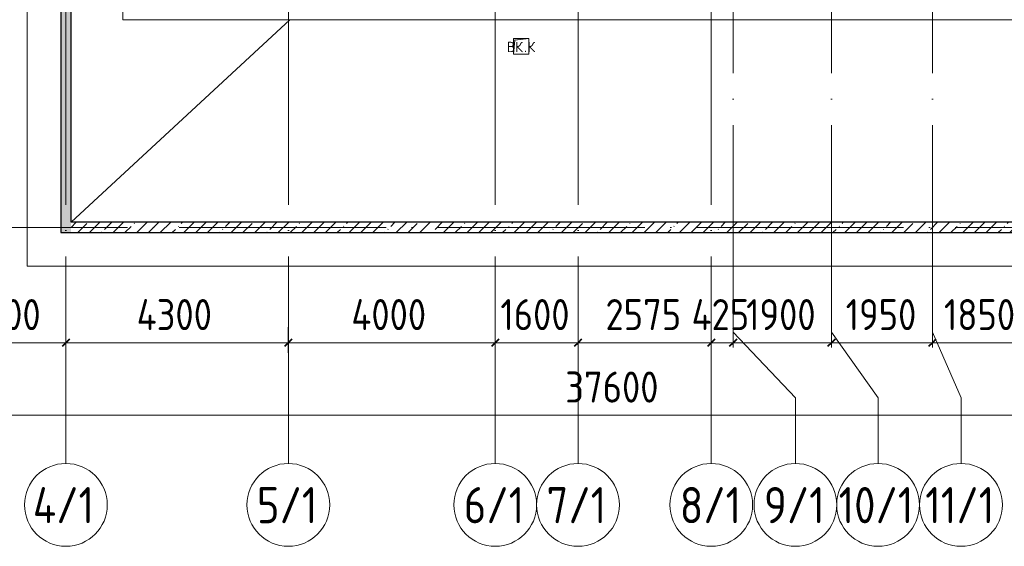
# Model space of a CAD drawing. Header units: millimetres. Extents: x -30540 to 143646, y -11730 to 123410.
# Tile 2 of 114: x -14358 to 4676, y 21989 to 32164. Entities that reach past the tile are written whole.
import ezdxf

# ---------------------------------------------------------------- set-up
doc = ezdxf.new("R2010")
doc.units = ezdxf.units.MM
doc.linetypes.add('ADSK_Линия сетки', pattern=[5000, 4000, -500, 0, -500])
for name, color, linetype, lineweight in [('A-____-____-DIMS', 7, 'Continuous', 9), ('A-____-____-DIMS-200', 7, 'Continuous', 9), ('A-____-NOTE-TEXT', 7, 'Continuous', 18), ('A-FLOR-____-OTLN', 7, 'Continuous', 18), ('A-ROOF-____-OTLN', 7, 'Continuous', 18), ('A-WALL-____-MCUT', 7, 'Continuous', 40), ('A-WALL-____-PATT', 7, 'Continuous', 40), ('M-EQPM-____-OTLN', 7, 'Continuous', 18), ('S-GRID-____-IDEN', 7, 'Continuous', 9), ('S-GRID-____-OTLN', 7, 'Continuous', 9)]:
    doc.layers.add(name, color=color, linetype=linetype, lineweight=lineweight)
doc.styles.add('GOST Common', font='GOST_Common.ttf', dxfattribs={"height": 200})
doc.styles.add('GOST Common_2', font='GOST_Common.ttf', dxfattribs={"width": 0.9, "height": 700})
doc.styles.add('GOST Common_3', font='GOST_Common.ttf', dxfattribs={"width": 0.9, "height": 600})
doc.dimstyles.new('ADSK_Основной_3_мм_2', dxfattribs={"dimscale": 304.8, "dimtxt": 603.428998, "dimasz": 0.492126, "dimexe": 0.984252, "dimexo": 0.984252, "dimgap": 0.19685, "dimtad": 1, "dimdec": 0, "dimdsep": 46, "dimtxsty": 'GOST Common_3', "dimblk1": 'OBLIQUE', "dimblk2": 'OBLIQUE', "dimsah": 1, "dimcen": 0.09, "dimdle": 0.984252, "dimazin": 2, "dimtfac": 1, "dimtdec": 4, "dimtix": 1, "dimtmove": 0, "dimatfit": 3, "dimfxl": 1, "dimtvp": 1, "dimtolj": 1, "dimtzin": 0, "dimarcsym": 2})
pattern_1 = [(45, (0, 0), (-228.0985, 228.0985), []), (45, (228.1, 0), (-228.0985, 228.0985), [403.225, -80.645, 6.706, -73.939])]

# ---------------------------------------------------------------- blocks, each defined once
blk = doc.blocks.new('АР_Канал вертикальный прямоугольный - ВК_К-7548683-Кровля')
at = {"layer": 'M-EQPM-____-OTLN', "lineweight": 13, "true_color": 0xe2e2e2}
blk.add_hatch(color=254, dxfattribs=at).paths.add_polyline_path([(-150, -150), (-120, 120), (150, 150), (-150, 150)])
at = {"layer": 'M-EQPM-____-OTLN', "color": 253, "lineweight": 13, "true_color": 0xaaaaaa}
for p, q in [((150, 150), (-150, 150)), ((-150, 150), (-150, -150)), ((150, 150), (-150, 150)), ((-150, 150), (-150, -150)), ((-150, -150), (-150, 150)), ((-150, 150), (150, 150)), ((-150, -150), (-120, 120)), ((-150, -150), (-120, 120)), ((-120, 120), (150, 150)), ((-120, 120), (150, 150)), ((150, -150), (150, 150)), ((150, 150), (150, -150)), ((-150, -150), (150, -150)), ((150, -150), (-150, -150))]:
    blk.add_line(p, q, dxfattribs=at)
blk = doc.blocks.new('Наметкина 10_РД_АР_К1_отсоединено_rvt-1-Кровля')
at = {"layer": 'A-WALL-____-PATT', "lineweight": 5, "true_color": 0xcccccc}
h = blk.add_hatch(dxfattribs=at)
h.set_pattern_fill('FP_1', color=254, style=0, pattern_type=2)
h.set_pattern_definition(pattern_1)
h.paths.add_polyline_path([(-13365, 28050), (-13365, 76900), (-13565, 76900), (-13565, 28050)])
h = blk.add_hatch(dxfattribs=at)
h.set_pattern_fill('FP_1', color=254, style=0, pattern_type=2)
h.set_pattern_definition(pattern_1)
h.paths.add_polyline_path([(13435, 28050), (13435, 28250), (-13365, 28250), (-13365, 28050), (3246, 28050)])
at = {"layer": 'A-FLOR-____-OTLN', "color": 254, "lineweight": 13, "true_color": 0xcccccc}
for p, q in [((-14215, 94800), (-14215, 27400)), ((-14215, 27400), (14085, 27400))]:
    blk.add_line(p, q, dxfattribs=at)
at = {"layer": 'A-ROOF-____-OTLN', "color": 254, "lineweight": 13, "true_color": 0xcccccc}
for p, q in [((-12365, 55136), (-12365, 32164)), ((-13365, 28250), (-9134, 32164)), ((-12365, 32164), (8725, 32164))]:
    blk.add_line(p, q, dxfattribs=at)
at = {"layer": 'A-WALL-____-MCUT', "color": 254, "lineweight": 30, "true_color": 0xcccccc}
for p, q in [((-13565, 76900), (-13565, 28050)), ((-13365, 28250), (-13365, 76900)), ((13235, 28250), (-13365, 28250)), ((-13565, 28050), (-13365, 28050)), ((-13365, 28050), (13435, 28050))]:
    blk.add_line(p, q, dxfattribs=at)
at = {"layer": 'M-EQPM-____-OTLN', "color": 253, "lineweight": 5, "true_color": 0xaaaaaa}
blk.add_blockref('АР_Канал вертикальный прямоугольный - ВК_К-7548683-Кровля', (-4665, 31650), dxfattribs=at)
at = {"layer": 'A-____-NOTE-TEXT', "color": 253, "lineweight": 5, "true_color": 0xaaaaaa, "char_height": 200, "attachment_point": 1, "style": 'GOST Common'}
for s, insert, width in [('ВК', (-4940, 31737), 400.84), ('\\fGOST Common|b0|i0|c204|p34|;К', (-4543, 31737), 192.4), ('\\fGOST Common|b0|i0|c204|p34|;.', (-4609, 31737), 80.17)]:
    blk.add_mtext(s, dxfattribs=dict(at, insert=insert, width=width))
blk = doc.blocks.new('Ось сетки - Круг_Ø8 мм-6577-Кровля')
at = {"layer": 'S-GRID-____-IDEN', "color": 253, "true_color": 0xaaaaaa}
for start, end in [(360, 180), (180, 360)]:
    blk.add_arc((0, 0), 4, start, end, dxfattribs=at)
blk = doc.blocks.new('DIMBLOCK20-Кровля')
at = {"layer": 'A-____-____-DIMS-200', "color": 8, "true_color": 0x808080}
for p, q in [((-21665, 24328), (-21665, 24822)), ((15935, 24328), (15935, 24822)), ((-21965, 24522), (16235, 24522)), ((-21665, 24522), (-21665, 24328)), ((15935, 24522), (15935, 24328))]:
    blk.add_line(p, q, dxfattribs=at)
at = {"layer": 'A-____-____-DIMS-200', "color": 8, "lineweight": 40, "true_color": 0x808080}
for p, q in [((-21665, 24522), (-21590, 24597)), ((15935, 24522), (16010, 24597)), ((-21665, 24522), (-21740, 24447)), ((15935, 24522), (15860, 24447))]:
    blk.add_line(p, q, dxfattribs=at)
at = {"layer": 'A-____-____-DIMS-200', "color": 0, "insert": (-3811, 25366), "char_height": 600, "width": 2270.53, "attachment_point": 1, "line_spacing_factor": 1.022761, "style": 'GOST Common_3'}
blk.add_mtext('37600', dxfattribs=at)
blk = doc.blocks.new('_Oblique')
at = {"color": 0, "linetype": 'ByBlock', "lineweight": -2}
blk.add_line((-0.5, -0.5), (0.5, 0.5), dxfattribs=at)
blk = doc.blocks.new('DIMBLOCK23-Кровля')
at = {"layer": 'A-____-____-DIMS-200', "color": 8, "true_color": 0x808080}
for p, q in [((-15765, 25728), (-15765, 26222)), ((-13465, 25728), (-13465, 26222)), ((-15765, 25922), (-13465, 25922)), ((-15765, 25922), (-15765, 25728)), ((-13465, 25922), (-13465, 25728))]:
    blk.add_line(p, q, dxfattribs=at)
at = {"layer": 'A-____-____-DIMS-200', "color": 8, "lineweight": 40, "true_color": 0x808080}
for p, q in [((-15765, 25922), (-15840, 25847)), ((-15765, 25922), (-15690, 25997)), ((-13465, 25922), (-13540, 25847)), ((-13465, 25922), (-13390, 25997))]:
    blk.add_line(p, q, dxfattribs=at)
at = {"layer": 'A-____-____-DIMS-200', "color": 0, "insert": (-15372, 26766), "char_height": 600, "width": 1816.42, "attachment_point": 1, "line_spacing_factor": 1.022761, "style": 'GOST Common_3'}
blk.add_mtext('2300', dxfattribs=at)
blk = doc.blocks.new('DIMBLOCK24-Кровля')
at = {"layer": 'A-____-____-DIMS-200', "color": 8, "true_color": 0x808080}
for p, q in [((-13465, 25728), (-13465, 26222)), ((-9165, 25728), (-9165, 26222)), ((-13465, 25922), (-9165, 25922)), ((-13465, 25922), (-13465, 25728)), ((-9165, 25922), (-9165, 25728))]:
    blk.add_line(p, q, dxfattribs=at)
at = {"layer": 'A-____-____-DIMS-200', "color": 8, "lineweight": 40, "true_color": 0x808080}
for p, q in [((-13465, 25922), (-13540, 25847)), ((-13465, 25922), (-13390, 25997)), ((-9165, 25922), (-9240, 25847)), ((-9165, 25922), (-9090, 25997))]:
    blk.add_line(p, q, dxfattribs=at)
at = {"layer": 'A-____-____-DIMS-200', "color": 0, "insert": (-12097, 26766), "char_height": 600, "width": 1877.79, "attachment_point": 1, "line_spacing_factor": 1.022761, "style": 'GOST Common_3'}
blk.add_mtext('4300', dxfattribs=at)
blk = doc.blocks.new('DIMBLOCK25-Кровля')
at = {"layer": 'A-____-____-DIMS-200', "color": 8, "true_color": 0x808080}
for p, q in [((-9165, 25728), (-9165, 26222)), ((-5165, 25728), (-5165, 26222)), ((-9165, 25922), (-5165, 25922)), ((-9165, 25922), (-9165, 25728)), ((-5165, 25922), (-5165, 25728))]:
    blk.add_line(p, q, dxfattribs=at)
at = {"layer": 'A-____-____-DIMS-200', "color": 8, "lineweight": 40, "true_color": 0x808080}
for p, q in [((-9165, 25922), (-9240, 25847)), ((-9165, 25922), (-9090, 25997)), ((-5165, 25922), (-5240, 25847)), ((-5165, 25922), (-5090, 25997))]:
    blk.add_line(p, q, dxfattribs=at)
at = {"layer": 'A-____-____-DIMS-200', "color": 0, "insert": (-7947, 26766), "char_height": 600, "width": 1877.79, "attachment_point": 1, "line_spacing_factor": 1.022761, "style": 'GOST Common_3'}
blk.add_mtext('4000', dxfattribs=at)
blk = doc.blocks.new('DIMBLOCK26-Кровля')
at = {"layer": 'A-____-____-DIMS-200', "color": 8, "true_color": 0x808080}
for p, q in [((-5165, 25728), (-5165, 26222)), ((-3565, 25728), (-3565, 26222)), ((-5165, 25922), (-3565, 25922)), ((-5165, 25922), (-5165, 25728)), ((-3565, 25922), (-3565, 25728))]:
    blk.add_line(p, q, dxfattribs=at)
at = {"layer": 'A-____-____-DIMS-200', "color": 8, "lineweight": 40, "true_color": 0x808080}
for p, q in [((-5165, 25922), (-5240, 25847)), ((-5165, 25922), (-5090, 25997)), ((-3565, 25922), (-3640, 25847)), ((-3565, 25922), (-3490, 25997))]:
    blk.add_line(p, q, dxfattribs=at)
at = {"layer": 'A-____-____-DIMS-200', "color": 0, "insert": (-5065, 26766), "char_height": 600, "width": 1681.42, "attachment_point": 1, "line_spacing_factor": 1.022761, "style": 'GOST Common_3'}
blk.add_mtext('1600', dxfattribs=at)
blk = doc.blocks.new('DIMBLOCK27-Кровля')
at = {"layer": 'A-____-____-DIMS-200', "color": 8, "true_color": 0x808080}
for p, q in [((-3565, 25728), (-3565, 26222)), ((-990, 25728), (-990, 26222)), ((-3565, 25922), (-990, 25922)), ((-3565, 25922), (-3565, 25728)), ((-990, 25922), (-990, 25728))]:
    blk.add_line(p, q, dxfattribs=at)
at = {"layer": 'A-____-____-DIMS-200', "color": 8, "lineweight": 40, "true_color": 0x808080}
for p, q in [((-3565, 25922), (-3640, 25847)), ((-3565, 25922), (-3490, 25997)), ((-990, 25922), (-1065, 25847)), ((-990, 25922), (-915, 25997))]:
    blk.add_line(p, q, dxfattribs=at)
at = {"layer": 'A-____-____-DIMS-200', "color": 0, "insert": (-3034, 26766), "char_height": 600, "width": 1816.42, "attachment_point": 1, "line_spacing_factor": 1.022761, "style": 'GOST Common_3'}
blk.add_mtext('2575', dxfattribs=at)
blk = doc.blocks.new('DIMBLOCK28-Кровля')
at = {"layer": 'A-____-____-DIMS-200', "color": 8, "true_color": 0x808080}
for p, q in [((-990, 25728), (-990, 26222)), ((-565, 25829), (-565, 26222)), ((-990, 25922), (-565, 25922)), ((-990, 25922), (-990, 25728)), ((-565, 25922), (-565, 25829))]:
    blk.add_line(p, q, dxfattribs=at)
at = {"layer": 'A-____-____-DIMS-200', "color": 8, "lineweight": 40, "true_color": 0x808080}
for p, q in [((-990, 25922), (-1065, 25847)), ((-990, 25922), (-915, 25997)), ((-565, 25922), (-640, 25847)), ((-565, 25922), (-490, 25997))]:
    blk.add_line(p, q, dxfattribs=at)
at = {"layer": 'A-____-____-DIMS-200', "color": 0, "insert": (-1370, 26766), "char_height": 600, "width": 1423.68, "attachment_point": 1, "line_spacing_factor": 1.022761, "style": 'GOST Common_3'}
blk.add_mtext('425', dxfattribs=at)
blk = doc.blocks.new('DIMBLOCK29-Кровля')
at = {"layer": 'A-____-____-DIMS-200', "color": 8, "true_color": 0x808080}
for p, q in [((-565, 25829), (-565, 26222)), ((1335, 25829), (1335, 26222)), ((-565, 25922), (1335, 25922)), ((-565, 25922), (-565, 25829)), ((1335, 25922), (1335, 25829))]:
    blk.add_line(p, q, dxfattribs=at)
at = {"layer": 'A-____-____-DIMS-200', "color": 8, "lineweight": 40, "true_color": 0x808080}
for p, q in [((-565, 25922), (-640, 25847)), ((-565, 25922), (-490, 25997)), ((1335, 25922), (1260, 25847)), ((1335, 25922), (1410, 25997))]:
    blk.add_line(p, q, dxfattribs=at)
at = {"layer": 'A-____-____-DIMS-200', "color": 0, "insert": (-315, 26766), "char_height": 600, "width": 1681.42, "attachment_point": 1, "line_spacing_factor": 1.022761, "style": 'GOST Common_3'}
blk.add_mtext('1900', dxfattribs=at)
blk = doc.blocks.new('DIMBLOCK30-Кровля')
at = {"layer": 'A-____-____-DIMS-200', "color": 8, "true_color": 0x808080}
for p, q in [((1335, 25829), (1335, 26222)), ((3285, 25829), (3285, 26222)), ((1335, 25922), (3285, 25922)), ((1335, 25922), (1335, 25829)), ((3285, 25922), (3285, 25829))]:
    blk.add_line(p, q, dxfattribs=at)
at = {"layer": 'A-____-____-DIMS-200', "color": 8, "lineweight": 40, "true_color": 0x808080}
for p, q in [((1335, 25922), (1260, 25847)), ((1335, 25922), (1410, 25997)), ((3285, 25922), (3210, 25847)), ((3285, 25922), (3360, 25997))]:
    blk.add_line(p, q, dxfattribs=at)
at = {"layer": 'A-____-____-DIMS-200', "color": 0, "insert": (1610, 26766), "char_height": 600, "width": 1681.42, "attachment_point": 1, "line_spacing_factor": 1.022761, "style": 'GOST Common_3'}
blk.add_mtext('1950', dxfattribs=at)
blk = doc.blocks.new('DIMBLOCK31-Кровля')
at = {"layer": 'A-____-____-DIMS-200', "color": 8, "true_color": 0x808080}
for p, q in [((3285, 25829), (3285, 26222)), ((5135, 25829), (5135, 26222)), ((3285, 25922), (5135, 25922)), ((3285, 25922), (3285, 25829)), ((5135, 25922), (5135, 25829))]:
    blk.add_line(p, q, dxfattribs=at)
at = {"layer": 'A-____-____-DIMS-200', "color": 8, "lineweight": 40, "true_color": 0x808080}
for p, q in [((3285, 25922), (3210, 25847)), ((3285, 25922), (3360, 25997)), ((5135, 25922), (5060, 25847)), ((5135, 25922), (5210, 25997))]:
    blk.add_line(p, q, dxfattribs=at)
at = {"layer": 'A-____-____-DIMS-200', "color": 0, "insert": (3510, 26766), "char_height": 600, "width": 1681.42, "attachment_point": 1, "line_spacing_factor": 1.022761, "style": 'GOST Common_3'}
blk.add_mtext('1850', dxfattribs=at)

msp = doc.modelspace()

# ---------------------------------------------------------------- linework, layer by layer
at = {"layer": 'S-GRID-____-OTLN', "color": 253, "linetype": 'ADSK_Линия сетки', "true_color": 0xaaaaaa}
for p, q in [((-13464.7, 23589.3), (-13464.7, 98105.9)), ((-5164.7, 23589.3), (-5164.7, 98105.9)), ((-989.7, 23589.3), (-989.7, 98105.9)), ((1335.3, 26129.3), (1335.3, 98105.9)), ((-9164.7, 23589.3), (-9164.7, 45894.3)), ((-3564.7, 23589.3), (-3564.7, 45894.3)), ((-564.7, 26129.3), (-564.7, 45894.3)), ((3285.3, 26129.3), (3285.3, 45894.3)), ((17726.8, 28150), (-28904.3, 28150))]:
    msp.add_line(p, q, dxfattribs=at)
at = {"layer": 'S-GRID-____-OTLN', "color": 253, "true_color": 0xaaaaaa}
for p, q in [((-564.7, 26129.3), (637.6, 24859.3)), ((1335.3, 26129.3), (2236.1, 24859.3)), ((3285.3, 26129.3), (3839.3, 24859.3)), ((637.6, 24859.3), (637.6, 23589.3)), ((2236.1, 24859.3), (2236.1, 23589.3)), ((3839.3, 24859.3), (3839.3, 23589.3))]:
    msp.add_line(p, q, dxfattribs=at)

# ---------------------------------------------------------------- block references
at = {"lineweight": 5}
msp.add_blockref('Наметкина 10_РД_АР_К1_отсоединено_rvt-1-Кровля', (0, 0), dxfattribs=at)
at = {"layer": 'S-GRID-____-IDEN', "color": 253, "true_color": 0xaaaaaa, "xscale": 199.9999999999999, "yscale": 199.9999999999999, "zscale": 199.9999999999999}
for p in [(-13464.7, 22789.3), (-9164.7, 22789.3), (-5164.7, 22789.3), (-3564.7, 22789.3), (-989.7, 22789.3), (637.6, 22789.3), (2236.1, 22789.3), (3839.3, 22789.3)]:
    msp.add_blockref('Ось сетки - Круг_Ø8 мм-6577-Кровля', p, dxfattribs=at)

# ---------------------------------------------------------------- texts
at = {"layer": 'S-GRID-____-IDEN', "color": 253, "true_color": 0xaaaaaa, "char_height": 700, "attachment_point": 1, "style": 'GOST Common_2'}
for s, insert, width in [('4/1', (-14103.6, 23134.4), 1544.05), ('5/1', (-9773, 23134.4), 1471.898), ('6/1', (-5773, 23134.4), 1471.898), ('7/1', (-4173, 23134.4), 1471.898), ('8/1', (-1598, 23134.4), 1471.898), ('9/1', (29.3, 23134.4), 1471.898), ('10/1', (1473, 23134.4), 1847.088), ('11/1', (3147.3, 23134.4), 1673.923)]:
    msp.add_mtext(s, dxfattribs=dict(at, insert=insert, width=width))

# ---------------------------------------------------------------- dimensions: what is measured, and where the dimension line sits
at = {"layer": 'A-____-____-DIMS', "color": 8, "true_color": 0x808080}
for base, p1, p2, override, picture, middle in [((-13464.7, 25922.1), (-15764.7, 26028.2), (-13464.7, 26028.2), {"dimpost": '<>', "dimfxl": 2300}, 'DIMBLOCK23-Кровля', (-14614.7, 26282.1)), ((-9164.7, 25922.1), (-13464.7, 26028.2), (-9164.7, 26028.2), {"dimpost": '<>', "dimfxl": 4300}, 'DIMBLOCK24-Кровля', (-11314.7, 26282.1)), ((-5164.7, 25922.1), (-9164.7, 26028.2), (-5164.7, 26028.2), {"dimpost": '<>', "dimfxl": 4000}, 'DIMBLOCK25-Кровля', (-7164.7, 26282.1)), ((-3564.7, 25922.1), (-5164.7, 26028.2), (-3564.7, 26028.2), {"dimpost": '<>', "dimfxl": 1600}, 'DIMBLOCK26-Кровля', (-4364.7, 26282.1)), ((-989.7, 25922.1), (-3564.7, 26028.2), (-989.7, 26028.2), {"dimpost": '<>', "dimfxl": 2575}, 'DIMBLOCK27-Кровля', (-2277.2, 26282.1)), ((-564.7, 25922.1), (-989.7, 26028.2), (-564.7, 26129.3), {"dimpost": '<>', "dimfxl": 436.861493}, 'DIMBLOCK28-Кровля', (-777.2, 26282.1)), ((1335.3, 25922.1), (-564.7, 26129.3), (1335.3, 26129.3), {"dimpost": '<>', "dimfxl": 1900}, 'DIMBLOCK29-Кровля', (385.3, 26282.1)), ((3285.3, 25922.1), (1335.3, 26129.3), (3285.3, 26129.3), {"dimpost": '<>', "dimfxl": 1950}, 'DIMBLOCK30-Кровля', (2310.3, 26282.1)), ((5135.3, 25922.1), (3285.3, 26129.3), (5135.3, 26129.3), {"dimpost": '<>', "dimfxl": 1850}, 'DIMBLOCK31-Кровля', (4210.3, 26282.1)), ((15935.3, 24522.1), (-21664.7, 24628.2), (15935.3, 24628.2), {"dimpost": '<>', "dimfxl": 37600}, 'DIMBLOCK20-Кровля', (-2864.7, 24882.1))]:
    dim = msp.add_linear_dim(base=base, p1=p1, p2=p2, dimstyle='ADSK_Основной_3_мм_2', override=override, dxfattribs=at)
    dim.commit()
    dim.dimension.update_dxf_attribs({"geometry": picture, "text_midpoint": middle})

doc.saveas('drawing.dxf')
